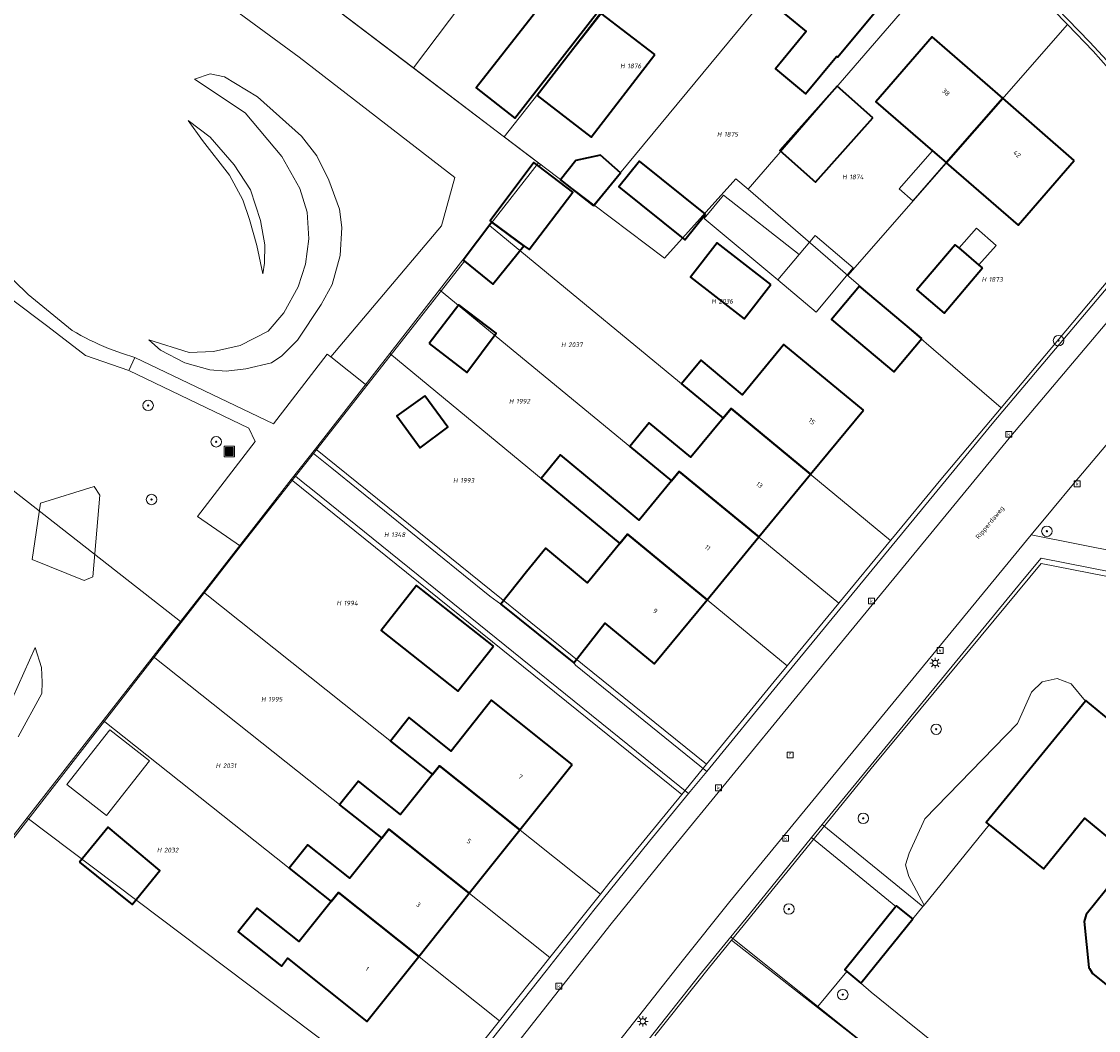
# Model space of a CAD drawing. Header units: metres. Extents: x 250001 to 257773, y 598992 to 609118.
# Tile 78 of 256: x 251667 to 251750, y 601371 to 601448. Entities that reach past the tile are written whole.
import ezdxf
from ezdxf.enums import TextEntityAlignment as Align
from ezdxf.lldxf.tags import DXFTag

# ---------------------------------------------------------------- set-up
doc = ezdxf.new("R2010")
doc.units = ezdxf.units.M
for name, color, linetype, lineweight in [('B-WE-GR-BOOM-S', 252, 'Continuous', 25), ('B-WE-GR-GROENVOORZIENING-GV', 252, 'Continuous', 18), ('B-WE-IE-MEUBILAIR_WEGMEUBILAIR-S', 7, 'Continuous', 25), ('B-WE-KG-GRENS_PERCEEL-G', 150, 'KG-PERCEEL', 18), ('B-WE-KG-GRENS_PERCEEL-S', 150, 'Continuous', 25), ('B-WE-KL-ET_LS_OV_LICHTMAST-S', 252, 'Continuous', 25), ('B-WE-OG-BEBOUWING-GV', 1, 'Continuous', 35), ('B-WE-OG-BEBOUWING-T18', 7, 'Continuous', 18), ('B-WE-OG-BEBOUWING_OVERBOUWING-GV', 1, 'Continuous', 18), ('B-WE-OG-TERREIN_ERF-GV', 7, 'Continuous', 18), ('B-WE-OG-TOPOGRAFIE-T18', 2, 'Continuous', 18), ('B-WE-RI-GWA_KOLK-S', 252, 'Continuous', 25), ('B-WE-RI-GWA_RIOOLPUT-S', 252, 'Continuous', 25), ('B-WE-VH-VERHARDING_GESLOTEN-GV', 252, 'Continuous', 18), ('B-WE-VH-VERHARDING_HALFVERHARDING-GV', 252, 'Continuous', 18), ('B-WE-VH-VERHARDING_OPEN-GV', 252, 'Continuous', 18), ('X-XX-AL-REFERENTIE-G', 7, 'Continuous', 18)]:
    doc.layers.add(name, color=color, linetype=linetype, lineweight=lineweight)
doc.styles.add('NLCS-ISO', font='NLCS-ISO.ttf')
doc.styles.add('NLCS-ISO-ANNOTATIEF-T18', font='NLCS-ISO.ttf', dxfattribs={"height": 1.8})
doc.styles.get("Standard").update_dxf_attribs({"font": 'NLCS-ISO.ttf'})
tags = doc.linetypes.add('KG-PERCEEL', pattern='A,5.5,-2,["P",Standard,S=1.8,R=0,X=-0.5,Y=-0.9],-2,5.5,-2,[5,NLCS.SHX,S=0.75,R=0,X=0,Y=0],-2', length=19).pattern_tags.tags
tags[6] = DXFTag(74, 10)

# ---------------------------------------------------------------- blocks, each defined once
blk = doc.blocks.new('SKG-PERCEELNUMMER-SO')
at = {"style": 'NLCS-ISO', "oblique": 10, "flags": 1}
blk.add_attdef('GEMEENTECODE', text='', height=1.8, dxfattribs=at).set_placement((0, 2.55), align=Align.MIDDLE_CENTER)
at = {"style": 'NLCS-ISO', "oblique": 10}
blk.add_attdef('SECTIE', text='', height=1.8, dxfattribs=at).set_placement((-0.5, 0), align=Align.MIDDLE_RIGHT)
blk.add_attdef('PERCEELNUMMER', text='', height=1.8, dxfattribs=at).set_placement((0.5, 0), align=Align.MIDDLE_LEFT)
blk = doc.blocks.new('BS2021-132-Xref-KAD-20210617')
at = {"layer": 'B-WE-KG-GRENS_PERCEEL-G', "flags": 128}
for points in [[(251717.275, 601471.2), (251697.215, 601444.614)], [(251704.139, 601439.358), (251725.114, 601465.952)], [(251711, 601434.153), (251732.81, 601460.508)], [(251722.785, 601435.339), (251739.8, 601455.036)], [(251747.19, 601447.934), (251744.93, 601450.274), (251741.379, 601453.755), (251739.8, 601455.036)], [(251690.794, 601449.489), (251697.215, 601444.614)], [(251730.403, 601428.756), (251747.19, 601447.934)], [(251752.099, 601442.596), (251749.162, 601445.894), (251747.19, 601447.934)], [(251697.215, 601444.614), (251704.072, 601439.409)], [(251704.072, 601439.409), (251704.139, 601439.358)], [(251704.139, 601439.358), (251706.777, 601437.355)], [(251703.034, 601432.561), (251706.777, 601437.355)], [(251706.777, 601437.355), (251711, 601434.153)], [(251711, 601434.153), (251716.394, 601430.064), (251721.85, 601436.146)], [(251721.85, 601436.146), (251722.785, 601435.339)], [(251722.785, 601435.339), (251730.403, 601428.756)], [(251699.212, 601427.665), (251703.034, 601432.561)], [(251733.672, 601408.502), (251721.482, 601418.566), (251720.89, 601417.85), (251703.034, 601432.561)], [(251742.115, 601418.636), (251750.406, 601428.501), (251753.697, 601432.349)], [(251730.403, 601428.756), (251730.496, 601428.676), (251742.115, 601418.636)], [(251695.408, 601422.792), (251699.212, 601427.665)], [(251729.721, 601403.714), (251717.531, 601413.78), (251716.94, 601413.06), (251699.212, 601427.665)], [(251679.424, 601402.317), (251653.577, 601422.52), (251627.734, 601388.666)], [(251689.725, 601415.512), (251695.408, 601422.792)], [(251725.766, 601398.92), (251713.578, 601408.982), (251712.98, 601408.26), (251695.408, 601422.792)], [(251733.672, 601408.502), (251733.823, 601408.686), (251737.505, 601413.149), (251742.115, 601418.636)], [(251687.879, 601413.147), (251689.725, 601415.512)], [(251689.725, 601415.512), (251719.613, 601391.411)], [(251681.167, 601404.55), (251687.879, 601413.147)], [(251687.879, 601413.147), (251717.713, 601389.09)], [(251729.721, 601403.714), (251733.672, 601408.502)], [(251745.176, 601406.73), (251732.429, 601391.358), (251721.522, 601377.961)], [(251745.176, 601406.73), (251772.767, 601401.331)], [(251679.424, 601402.317), (251681.167, 601404.55)], [(251711.496, 601381.469), (251699.202, 601391.279), (251698.66, 601390.6), (251681.167, 601404.55)], [(251725.766, 601398.92), (251729.721, 601403.714)], [(251677.323, 601399.626), (251679.424, 601402.317)], [(251673.513, 601394.746), (251677.323, 601399.626)], [(251707.635, 601376.624), (251695.344, 601386.436), (251694.79, 601385.74), (251677.323, 601399.626)], [(251719.613, 601391.411), (251724.776, 601397.72), (251725.766, 601398.92)], [(251667.695, 601387.292), (251673.513, 601394.746)], [(251703.777, 601371.783), (251691.483, 601381.594), (251690.93, 601380.9), (251673.513, 601394.746)], [(251717.713, 601389.09), (251719.613, 601391.411)], [(251711.496, 601381.469), (251712.141, 601382.279), (251717.713, 601389.09)], [(251667.695, 601387.292), (251655.756, 601371.999), (251653.802, 601369.496)], [(251667.695, 601387.292), (251698.014, 601364.44)], [(251707.635, 601376.624), (251711.496, 601381.469)], [(251721.522, 601377.961), (251719.828, 601375.88), (251715.658, 601370.631)], [(251745.21, 601350.406), (251739.702, 601363.712), (251721.522, 601377.961)], [(251703.777, 601371.783), (251707.635, 601376.624)], [(251698.014, 601364.44), (251699.589, 601366.528), (251703.777, 601371.783)]]:
    blk.add_lwpolyline(points, dxfattribs=at)
at = {"layer": 'B-WE-KG-GRENS_PERCEEL-S', "xscale": 0.2, "yscale": 0.2, "zscale": 0.2}
for p, values in [((251713.459, 601444.766), {'PERCEELNUMMER': '1876', 'SECTIE': 'H'}), ((251720.855, 601439.545), {'PERCEELNUMMER': '1875', 'SECTIE': 'H'}), ((251730.427, 601436.282), {'PERCEELNUMMER': '1874', 'SECTIE': 'H'}), ((251741.086, 601428.45), {'PERCEELNUMMER': '1873', 'SECTIE': 'H'}), ((251720.427, 601426.783), {'PERCEELNUMMER': '2036', 'SECTIE': 'H'}), ((251708.941, 601423.457), {'PERCEELNUMMER': '2037', 'SECTIE': 'H'}), ((251704.961, 601419.137), {'PERCEELNUMMER': '1992', 'SECTIE': 'H'}), ((251700.69, 601413.087), {'PERCEELNUMMER': '1993', 'SECTIE': 'H'}), ((251695.415, 601408.945), {'PERCEELNUMMER': '1348', 'SECTIE': 'H'}), ((251691.783, 601403.708), {'PERCEELNUMMER': '1994', 'SECTIE': 'H'}), ((251686.021, 601396.362), {'PERCEELNUMMER': '1995', 'SECTIE': 'H'}), ((251682.547, 601391.279), {'PERCEELNUMMER': '2031', 'SECTIE': 'H'}), ((251678.055, 601384.833), {'PERCEELNUMMER': '2032', 'SECTIE': 'H'})]:
    blk.add_blockref('SKG-PERCEELNUMMER-SO', p, dxfattribs=at).add_auto_attribs(values)
blk = doc.blocks.new('SIE-WEG_AFVALBAK-SO')
at = {"linetype": 'ByBlock', "lineweight": 18}
h = blk.add_hatch(color=0, dxfattribs=at)
h.dxf.hatch_style = 1
h.paths.add_polyline_path([(-1.5, -1.5), (1.5, -1.5), (1.5, 1.5), (-1.5, 1.5)])
at = {"color": 0, "linetype": 'ByBlock', "lineweight": 18}
for points in [[(-2, -2), (2, -2), (2, 2), (-2, 2)], [(-1.5, -1.5), (1.5, -1.5), (1.5, 1.5), (-1.5, 1.5)]]:
    blk.add_lwpolyline(points, close=True, dxfattribs=at)
blk = doc.blocks.new('SKL-ET_OV_LICHTMAST-SO')
at = {"color": 0, "linetype": 'ByBlock', "lineweight": 18}
for points in [[(-1.25, 0), (-2, 0)], [(-1.41, 1.41), (-0.88, 0.88)], [(0, 2), (0, 1.25)], [(0.88, 0.88), (1.41, 1.41)], [(2, 0), (1.25, 0)], [(-1.41, -1.41), (-0.88, -0.88)], [(0, -1.25), (0, -2)], [(0.88, -0.88), (1.41, -1.41)]]:
    blk.add_lwpolyline(points, dxfattribs=at)
blk.add_circle((0, 0), 1, dxfattribs=at)
blk = doc.blocks.new('SRI-KOLK-SO')
at = {"color": 0, "linetype": 'ByBlock', "lineweight": 18}
blk.add_lwpolyline([(-1.125, -1.125), (1.125, -1.125), (1.125, 1.125), (-1.125, 1.125)], close=True, dxfattribs=at)
at = {"color": 0, "linetype": 'ByBlock', "lineweight": 18, "style": 'NLCS-ISO'}
blk.add_text('k', height=1.5, dxfattribs=at).set_placement((0, 0), align=Align.MIDDLE_CENTER)
blk = doc.blocks.new('SRI-PUT_INSPECTIEPUT_RIOOLPUT-SO')
at = {"color": 0, "linetype": 'ByBlock', "lineweight": 18}
blk.add_lwpolyline([(-1.12, -1.12), (1.12, -1.12), (1.12, 1.12), (-1.12, 1.12)], close=True, dxfattribs=at)
at = {"color": 0, "linetype": 'ByBlock', "lineweight": 18, "style": 'NLCS-ISO'}
blk.add_text('r', height=1.5, dxfattribs=at).set_placement((0, 0.28), align=Align.MIDDLE_CENTER)
blk = doc.blocks.new('SGR-BOOM_01-SO')
at = {"linetype": 'ByBlock', "lineweight": 18}
h = blk.add_hatch(color=0, dxfattribs=at)
h.dxf.hatch_style = 1
edge = h.paths.add_edge_path()
edge.add_arc((0, 0), 0.25, 0, 360)
at = {"color": 0, "linetype": 'ByBlock', "lineweight": 18}
for radius in [2, 0.25]:
    blk.add_circle((0, 0), radius, dxfattribs=at)
blk = doc.blocks.new('BS2021-132-Xref-BGT-GRIJS-20210617-aangepast')
at = {"layer": 'B-WE-GR-GROENVOORZIENING-GV', "flags": 128}
for points in [[(251667.946, 601460.525), (251688.48, 601445.439), (251700.369, 601436.239), (251699.35, 601432.54), (251690.888, 601422.528), (251693.657, 601420.351), (251699.071, 601427.235), (251701.118, 601429.838), (251701.017, 601429.92), (251703.204, 601432.833), (251703.151, 601432.871), (251703.071, 601432.931), (251706.41, 601437.378), (251706.811, 601437.077), (251706.935, 601437.234), (251661.436, 601471.777)], [(251665.609, 601429.38), (251667.779, 601427.31), (251671.128, 601424.552), (251671.461, 601424.356), (251671.799, 601424.167), (251672.141, 601423.985), (251672.486, 601423.81), (251672.835, 601423.643), (251673.188, 601423.482), (251673.543, 601423.329), (251673.902, 601423.183), (251674.263, 601423.045), (251674.628, 601422.914), (251674.988, 601422.793), (251675.91, 601422.489), (251686.51, 601417.41), (251690.619, 601422.739), (251690.888, 601422.528), (251699.35, 601432.54), (251700.369, 601436.239), (251688.48, 601445.439), (251667.946, 601460.525)], [(251664.239, 601382.64), (251667.394, 601386.7), (251684, 601408.069), (251680.703, 601410.332), (251685.13, 601416.069), (251684.64, 601417.086), (251675.468, 601421.481), (251672.161, 601422.629), (251669.286, 601424.843), (251666.391, 601427.029)], [(251757.1, 601424.03), (251747.65, 601412.82), (251746.04, 601410.89), (251744.426, 601408.921), (251758.399, 601406.159)], [(251666.563, 601396.447), (251668.296, 601400.33), (251668.777, 601398.797), (251668.845, 601397.66), (251668.823, 601396.795), (251667.008, 601393.491)], [(251667.008, 601393.491), (251668.823, 601396.795), (251668.845, 601397.66), (251668.777, 601398.797), (251668.296, 601400.33), (251666.563, 601396.447)]]:
    blk.add_lwpolyline(points, dxfattribs=at)
for points in [[(251680.469, 601443.751), (251681.672, 601444.164), (251682.763, 601443.925), (251685.304, 601442.418), (251688.655, 601439.408), (251689.829, 601437.897), (251690.745, 601436.046), (251691.574, 601433.812), (251691.732, 601432.422), (251691.62, 601430.269), (251691.007, 601428.052), (251690.16, 601426.534), (251688.36, 601423.808), (251687.156, 601422.606), (251686.373, 601422.087), (251684.398, 601421.617), (251682.912, 601421.442), (251681.644, 601421.551), (251679.752, 601422.08), (251677.871, 601423.051), (251676.987, 601423.843), (251680.08, 601422.861), (251681.929, 601422.93), (251683.962, 601423.398), (251686.106, 601424.499), (251687.296, 601425.894), (251688.404, 601427.887), (251688.967, 601429.605), (251689.209, 601431.562), (251689.086, 601433.585), (251688.535, 601435.389), (251687.153, 601437.849), (251684.35, 601441.171)], [(251682.763, 601443.925), (251681.672, 601444.164), (251680.469, 601443.751), (251684.35, 601441.171), (251687.153, 601437.849), (251688.535, 601435.389), (251689.086, 601433.585), (251689.209, 601431.562), (251688.967, 601429.605), (251688.404, 601427.887), (251687.296, 601425.894), (251686.106, 601424.499), (251683.962, 601423.398), (251681.929, 601422.93), (251680.08, 601422.861), (251676.987, 601423.843), (251677.871, 601423.051), (251679.752, 601422.08), (251681.644, 601421.551), (251682.912, 601421.442), (251684.398, 601421.617), (251686.373, 601422.087), (251687.156, 601422.606), (251688.36, 601423.808), (251690.16, 601426.534), (251691.007, 601428.052), (251691.62, 601430.269), (251691.732, 601432.422), (251691.574, 601433.812), (251690.745, 601436.046), (251689.829, 601437.897), (251688.655, 601439.408), (251685.304, 601442.418)], [(251685.832, 601429.702), (251685.716, 601428.887), (251685.24, 601431.032), (251684.681, 601433.031), (251684.187, 601434.528), (251683.147, 601436.431), (251681.097, 601439.063), (251679.986, 601440.607), (251681.667, 601439.333), (251683.519, 601437.208), (251684.761, 601435.31), (251685.529, 601432.962), (251685.868, 601431.106)], [(251681.667, 601439.333), (251679.986, 601440.607), (251681.097, 601439.063), (251683.147, 601436.431), (251684.187, 601434.528), (251684.681, 601433.031), (251685.24, 601431.032), (251685.716, 601428.887), (251685.832, 601429.702), (251685.868, 601431.106), (251685.529, 601432.962), (251684.761, 601435.31), (251683.519, 601437.208)], [(251672.824, 601412.617), (251673.241, 601411.96), (251672.709, 601405.725), (251672.051, 601405.432), (251668.078, 601407.054), (251668.707, 601411.349)], [(251758.089, 601404.589), (251745.19, 601407.14), (251743.761, 601405.435), (251728.446, 601386.802), (251736.144, 601380.512), (251736.233, 601380.621), (251735.07, 601382.81), (251734.826, 601383.702), (251735.089, 601384.589), (251736.299, 601387.219), (251743.38, 601394.5), (251744.44, 601396.9), (251745.268, 601397.703), (251746.396, 601397.944), (251747.48, 601397.55), (251748.569, 601396.222), (251748.6, 601396.26), (251752.94, 601392.709), (251751.529, 601390.989), (251752.16, 601390.475), (251756.17, 601395.16)], [(251747.48, 601397.55), (251746.396, 601397.944), (251745.268, 601397.703), (251744.44, 601396.9), (251743.38, 601394.5), (251736.299, 601387.219), (251735.089, 601384.589), (251734.826, 601383.702), (251735.07, 601382.81), (251736.233, 601380.621), (251741.207, 601386.761), (251740.989, 601386.939), (251748.569, 601396.222)], [(251734.087, 601380.515), (251727.623, 601385.797), (251722.857, 601379.905), (251721.473, 601378.21), (251728.12, 601372.89), (251730.321, 601375.558), (251730.17, 601375.68)], [(251741.472, 601366.516), (251734.853, 601371.831), (251732.19, 601373.969), (251731.413, 601374.672), (251730.321, 601375.558), (251728.12, 601372.89), (251732.13, 601369.68), (251734.031, 601368.212), (251735.462, 601367.12), (251735.725, 601367.465), (251741.641, 601362.953), (251740.492, 601361.448), (251741.536, 601360.613), (251745.074, 601350.735), (251755.855, 601352.464), (251755.915, 601354.961), (251756.048, 601360.555), (251747.705, 601362.068), (251746.982, 601362.199)]]:
    blk.add_lwpolyline(points, close=True, dxfattribs=at)
at = {"layer": 'B-WE-OG-BEBOUWING-GV', "flags": 128}
for points in [[(251733.339, 601449.93), (251727.834, 601454.495), (251724.11, 601449.98), (251727.23, 601447.4), (251724.869, 601444.55), (251727.179, 601442.64), (251729.54, 601445.489), (251729.609, 601445.43)], [(251711.384, 601448.993), (251708.426, 601451.303), (251702.008, 601443.087), (251704.966, 601440.777)], [(251715.651, 601445.636), (251711.542, 601448.807), (251706.679, 601442.506), (251710.788, 601439.335)], [(251742.252, 601442.293), (251736.85, 601446.989), (251732.549, 601442.03), (251736.868, 601438.283), (251737.912, 601437.377), (251737.933, 601437.359)], [(251732.317, 601440.797), (251729.59, 601443.224), (251725.221, 601438.315), (251727.948, 601435.888)], [(251747.709, 601437.55), (251742.252, 601442.293), (251737.933, 601437.359), (251743.42, 601432.599)], [(251710.975, 601434.082), (251713.043, 601436.601), (251711.516, 601437.957), (251709.635, 601437.544), (251708.456, 601436.062)], [(251706.811, 601437.077), (251706.41, 601437.378), (251703.071, 601432.931), (251703.151, 601432.871), (251703.204, 601432.833), (251705.658, 601431.024), (251706.062, 601430.726), (251709.405, 601435.13)], [(251719.527, 601433.427), (251714.481, 601437.496), (251712.899, 601435.534), (251717.945, 601431.465)], [(251705.658, 601431.024), (251703.204, 601432.833), (251701.017, 601429.92), (251701.118, 601429.838), (251703.285, 601428.085)], [(251724.527, 601428.051), (251720.43, 601431.251), (251718.382, 601428.629), (251722.479, 601425.429)], [(251740.707, 601429.326), (251740.426, 601429.565), (251738.909, 601430.855), (251738.622, 601431.099), (251735.693, 601427.656), (251737.778, 601425.883)], [(251736.06, 601423.922), (251731.306, 601427.937), (251729.163, 601425.399), (251733.917, 601421.384)], [(251698.408, 601423.54), (251701.282, 601421.342), (251703.523, 601424.349), (251700.693, 601426.517)], [(251731.609, 601418.459), (251725.529, 601423.469), (251722.369, 601419.64), (251719.19, 601422.27), (251717.709, 601420.469), (251720.89, 601417.849), (251721.488, 601418.572), (251727.562, 601413.557)], [(251698.074, 601419.563), (251695.953, 601418.029), (251697.725, 601415.586), (251699.846, 601417.164)], [(251727.562, 601413.557), (251721.488, 601418.572), (251720.89, 601417.849), (251718.42, 601414.859), (251715.239, 601417.479), (251713.76, 601415.68), (251716.94, 601413.06), (251717.531, 601413.78), (251723.605, 601408.764)], [(251711.29, 601412.689), (251708.463, 601415.032), (251706.972, 601413.233), (251709.799, 601410.89), (251712.98, 601408.26), (251713.578, 601408.982), (251719.647, 601403.971), (251723.605, 601408.764), (251717.531, 601413.78), (251716.94, 601413.06), (251714.47, 601410.06)], [(251719.647, 601403.971), (251713.578, 601408.982), (251712.98, 601408.26), (251710.519, 601405.27), (251707.339, 601407.9), (251705.859, 601406.099), (251703.898, 601403.636), (251709.46, 601399.135), (251711.827, 601402.181), (251715.6, 601399.069)], [(251703.319, 601400.407), (251697.454, 601405.053), (251694.739, 601401.626), (251700.604, 601396.98)], [(251709.339, 601391.38), (251703.19, 601396.28), (251700.1, 601392.4), (251696.88, 601394.959), (251695.45, 601393.16), (251698.66, 601390.599), (251699.202, 601391.279), (251705.346, 601386.376)], [(251705.346, 601386.376), (251699.202, 601391.279), (251698.66, 601390.599), (251696.23, 601387.55), (251693.01, 601390.109), (251691.57, 601388.3), (251694.79, 601385.739), (251695.344, 601386.436), (251701.484, 601381.535)], [(251671.7, 601383.916), (251675.706, 601380.683), (251677.828, 601383.28), (251673.872, 601386.597)], [(251701.484, 601381.535), (251695.344, 601386.436), (251694.79, 601385.739), (251692.35, 601382.68), (251689.14, 601385.239), (251687.709, 601383.459), (251690.929, 601380.9), (251691.48, 601381.596), (251697.62, 601376.695)], [(251697.62, 601376.695), (251691.48, 601381.596), (251690.929, 601380.9), (251688.489, 601377.839), (251685.279, 601380.4), (251683.829, 601378.579), (251687.119, 601375.959), (251687.6, 601376.569), (251693.66, 601371.729)], [(251735.383, 601379.572), (251734.14, 601380.579), (251734.087, 601380.515), (251730.17, 601375.68), (251730.321, 601375.558), (251731.413, 601374.672)]]:
    blk.add_lwpolyline(points, close=True, dxfattribs=at)
for points in [[(251752.94, 601392.709), (251748.6, 601396.26), (251748.569, 601396.222), (251740.989, 601386.939), (251741.207, 601386.761), (251745.35, 601383.39), (251748.5, 601387.27), (251751, 601385.209)], [(251750.829, 601382.66), (251748.619, 601379.9), (251748.459, 601379.369), (251748.829, 601375.869), (251748.882, 601375.775), (251749.1, 601375.39), (251751.85, 601373.189)]]:
    blk.add_lwpolyline(points, dxfattribs=at)
at = {"layer": 'B-WE-OG-BEBOUWING_OVERBOUWING-GV', "flags": 128}
for points in [[(251737.912, 601437.377), (251736.868, 601438.283), (251734.322, 601435.376), (251735.368, 601434.46)], [(251720.911, 601434.898), (251719.426, 601433.118), (251725.049, 601428.409), (251726.69, 601430.363)], [(251740.252, 601432.37), (251738.909, 601430.855), (251740.426, 601429.565), (251741.741, 601431.05)], [(251727.901, 601431.804), (251726.69, 601430.363), (251725.049, 601428.409), (251727.983, 601425.959), (251730.828, 601429.344)], [(251670.731, 601389.839), (251673.751, 601387.467), (251677.031, 601391.652), (251674.012, 601394.015)]]:
    blk.add_lwpolyline(points, close=True, dxfattribs=at)
at = {"layer": 'B-WE-OG-TERREIN_ERF-GV', "flags": 128}
for points in [[(251661.436, 601471.777), (251706.935, 601437.234), (251706.811, 601437.077), (251709.405, 601435.13), (251706.062, 601430.726), (251705.658, 601431.024), (251703.285, 601428.085), (251701.118, 601429.838), (251699.071, 601427.235), (251693.657, 601420.351), (251689.566, 601415.148), (251690.966, 601414.017), (251703.052, 601404.247), (251703.898, 601403.636), (251705.859, 601406.099), (251707.339, 601407.9), (251710.519, 601405.27), (251712.98, 601408.26), (251709.799, 601410.89), (251706.972, 601413.233), (251708.463, 601415.032), (251711.29, 601412.689), (251714.47, 601410.06), (251716.94, 601413.06), (251713.76, 601415.68), (251715.239, 601417.479), (251718.42, 601414.859), (251720.89, 601417.849), (251717.709, 601420.469), (251719.19, 601422.27), (251722.369, 601419.64), (251725.529, 601423.469), (251731.609, 601418.459), (251727.562, 601413.557), (251723.605, 601408.764), (251719.647, 601403.971), (251715.6, 601399.069), (251711.827, 601402.181), (251709.46, 601399.135), (251709.597, 601398.957), (251719.626, 601390.849), (251725.205, 601397.658), (251741.554, 601417.558), (251754.74, 601433.146)], [(251751.547, 601443.722), (251748.873, 601446.613), (251745.564, 601450.051)], [(251703.26, 601370.437), (251707.344, 601375.611), (251710.991, 601380.25), (251715.261, 601385.523), (251718.231, 601389.147), (251689.498, 601412.374), (251688.798, 601412.939), (251688.206, 601413.418), (251684, 601408.069), (251667.394, 601386.7), (251664.239, 601382.64), (251653.616, 601368.931)], [(251732.13, 601369.68), (251728.12, 601372.89), (251721.473, 601378.21), (251719.085, 601375.285), (251707.539, 601360.663)]]:
    blk.add_lwpolyline(points, dxfattribs=at)
for points in [[(251716.32, 601451.63), (251718.69, 601454.489), (251718.609, 601454.56), (251722.329, 601459.06), (251733.339, 601449.93), (251729.609, 601445.43), (251729.54, 601445.489), (251727.179, 601442.64), (251724.869, 601444.55), (251727.23, 601447.4), (251724.11, 601449.98), (251720.989, 601452.56), (251718.63, 601449.709)], [(251708.426, 601451.303), (251711.384, 601448.993), (251704.966, 601440.777), (251702.008, 601443.087)], [(251711.542, 601448.807), (251715.651, 601445.636), (251710.788, 601439.335), (251706.679, 601442.506)], [(251736.85, 601446.989), (251742.252, 601442.293), (251747.709, 601437.55), (251743.42, 601432.599), (251737.933, 601437.359), (251737.912, 601437.377), (251735.368, 601434.46), (251734.322, 601435.376), (251736.868, 601438.283), (251732.549, 601442.03)], [(251729.59, 601443.224), (251732.317, 601440.797), (251727.948, 601435.888), (251725.221, 601438.315)], [(251709.635, 601437.544), (251711.516, 601437.957), (251713.043, 601436.601), (251710.975, 601434.082), (251708.456, 601436.062)], [(251714.481, 601437.496), (251719.527, 601433.427), (251717.945, 601431.465), (251712.899, 601435.534)], [(251725.049, 601428.409), (251719.426, 601433.118), (251720.911, 601434.898), (251726.69, 601430.363), (251727.901, 601431.804), (251730.828, 601429.344), (251727.983, 601425.959)], [(251738.622, 601431.099), (251738.909, 601430.855), (251740.252, 601432.37), (251741.741, 601431.05), (251740.426, 601429.565), (251740.707, 601429.326), (251737.778, 601425.883), (251735.693, 601427.656)], [(251720.43, 601431.251), (251724.527, 601428.051), (251722.479, 601425.429), (251718.382, 601428.629)], [(251731.306, 601427.937), (251736.06, 601423.922), (251733.917, 601421.384), (251729.163, 601425.399)], [(251698.408, 601423.54), (251700.693, 601426.517), (251703.523, 601424.349), (251701.282, 601421.342)], [(251698.074, 601419.563), (251699.846, 601417.164), (251697.725, 601415.586), (251695.953, 601418.029)], [(251694.739, 601401.626), (251697.454, 601405.053), (251703.319, 601400.407), (251700.604, 601396.98)], [(251689.14, 601385.239), (251692.35, 601382.68), (251694.79, 601385.739), (251691.57, 601388.3), (251693.01, 601390.109), (251696.23, 601387.55), (251698.66, 601390.599), (251695.45, 601393.16), (251696.88, 601394.959), (251700.1, 601392.4), (251703.19, 601396.28), (251709.339, 601391.38), (251705.346, 601386.376), (251701.484, 601381.535), (251697.62, 601376.695), (251693.66, 601371.729), (251687.6, 601376.569), (251687.119, 601375.959), (251683.829, 601378.579), (251685.279, 601380.4), (251688.489, 601377.839), (251690.929, 601380.9), (251687.709, 601383.459)], [(251670.731, 601389.839), (251674.012, 601394.015), (251677.031, 601391.652), (251673.751, 601387.467)], [(251671.7, 601383.916), (251673.872, 601386.597), (251677.828, 601383.28), (251675.706, 601380.683)]]:
    blk.add_lwpolyline(points, close=True, dxfattribs=at)
at = {"layer": 'B-WE-VH-VERHARDING_GESLOTEN-GV', "flags": 128}
for points in [[(251756.04, 601432.05), (251742.859, 601416.469), (251726.519, 601396.579), (251716.579, 601384.449), (251712.32, 601379.189), (251704.6, 601369.39)], [(251706.2, 601361.71), (251717.76, 601376.35), (251721.402, 601380.904), (251744.426, 601408.921), (251746.04, 601410.89), (251747.65, 601412.82), (251757.1, 601424.03)]]:
    blk.add_lwpolyline(points, dxfattribs=at)
at = {"layer": 'B-WE-VH-VERHARDING_HALFVERHARDING-GV', "flags": 128}
blk.add_lwpolyline([(251675.91, 601422.489), (251675.468, 601421.481), (251684.64, 601417.086), (251685.13, 601416.069), (251680.703, 601410.332), (251684, 601408.069), (251688.206, 601413.418), (251689.566, 601415.148), (251693.657, 601420.351), (251690.888, 601422.528), (251690.619, 601422.739), (251686.51, 601417.41)], close=True, dxfattribs=at)
at = {"layer": 'B-WE-VH-VERHARDING_OPEN-GV', "flags": 128}
for points in [[(251745.564, 601450.051), (251748.873, 601446.613), (251751.547, 601443.722)], [(251754.74, 601433.146), (251741.554, 601417.558), (251725.205, 601397.658), (251719.626, 601390.849), (251718.231, 601389.147), (251715.261, 601385.523), (251710.991, 601380.25), (251707.344, 601375.611), (251703.26, 601370.437), (251697.985, 601363.691), (251690.756, 601354.268), (251688.372, 601351.133), (251684.463, 601345.945), (251685.821, 601344.919), (251686.75, 601346.152), (251689.73, 601350.109), (251692.109, 601353.239), (251699.515, 601362.888), (251704.6, 601369.39), (251712.32, 601379.189), (251716.579, 601384.449), (251726.519, 601396.579), (251742.859, 601416.469), (251756.04, 601432.05)], [(251666.391, 601427.029), (251669.286, 601424.843), (251672.161, 601422.629), (251675.468, 601421.481), (251675.91, 601422.489), (251674.988, 601422.793), (251674.628, 601422.914), (251674.263, 601423.045), (251673.902, 601423.183), (251673.543, 601423.329), (251673.188, 601423.482), (251672.835, 601423.643), (251672.486, 601423.81), (251672.141, 601423.985), (251671.799, 601424.167), (251671.461, 601424.356), (251671.128, 601424.552), (251667.779, 601427.31), (251665.609, 601429.38)], [(251758.399, 601406.159), (251744.426, 601408.921), (251721.402, 601380.904), (251717.76, 601376.35), (251706.2, 601361.71)], [(251707.539, 601360.663), (251719.085, 601375.285), (251721.473, 601378.21), (251722.857, 601379.905), (251727.623, 601385.797), (251728.446, 601386.802), (251743.761, 601405.435), (251745.19, 601407.14), (251758.089, 601404.589)], [(251751, 601385.209), (251748.5, 601387.27), (251745.35, 601383.39), (251741.207, 601386.761), (251736.233, 601380.621), (251736.144, 601380.512), (251735.383, 601379.572), (251731.413, 601374.672), (251732.19, 601373.969), (251734.853, 601371.831), (251741.472, 601366.516), (251746.982, 601362.199), (251747.705, 601362.068), (251756.048, 601360.555)], [(251751.85, 601373.189), (251749.1, 601375.39), (251748.882, 601375.775), (251748.829, 601375.869), (251748.459, 601379.369), (251748.619, 601379.9), (251750.829, 601382.66)]]:
    blk.add_lwpolyline(points, dxfattribs=at)
for points in [[(251690.966, 601414.017), (251689.566, 601415.148), (251688.206, 601413.418), (251688.798, 601412.939), (251689.498, 601412.374), (251718.231, 601389.147), (251719.626, 601390.849), (251709.597, 601398.957), (251709.46, 601399.135), (251703.898, 601403.636), (251703.052, 601404.247)], [(251673.241, 601411.96), (251672.824, 601412.617), (251668.707, 601411.349), (251668.078, 601407.054), (251672.051, 601405.432), (251672.709, 601405.725)], [(251728.446, 601386.802), (251727.623, 601385.797), (251734.087, 601380.515), (251734.14, 601380.579), (251735.383, 601379.572), (251736.144, 601380.512)]]:
    blk.add_lwpolyline(points, close=True, dxfattribs=at)
at = {"layer": 'B-WE-GR-BOOM-S', "xscale": 0.2, "yscale": 0.2, "zscale": 0.2}
for p in [(251746.51, 601423.77), (251676.94, 601418.82), (251682.14, 601416.04), (251677.2, 601411.63), (251745.62, 601409.2), (251737.16, 601394.07), (251731.59, 601387.26), (251725.91, 601380.33), (251730.024, 601373.784)]:
    blk.add_blockref('SGR-BOOM_01-SO', p, dxfattribs=at)
at = {"layer": 'B-WE-IE-MEUBILAIR_WEGMEUBILAIR-S', "xscale": 0.2, "yscale": 0.2, "zscale": 0.2}
blk.add_blockref('SIE-WEG_AFVALBAK-SO', (251683.148, 601415.3), dxfattribs=at)
at = {"layer": 'B-WE-KL-ET_LS_OV_LICHTMAST-S', "xscale": 0.2, "yscale": 0.2, "zscale": 0.2}
for p in [(251737.087, 601399.132), (251714.738, 601371.745)]:
    blk.add_blockref('SKL-ET_OV_LICHTMAST-SO', p, dxfattribs=at)
at = {"layer": 'B-WE-RI-GWA_KOLK-S', "xscale": 0.2, "yscale": 0.2, "zscale": 0.2}
for p in [(251742.71, 601416.61), (251747.93, 601412.83), (251732.21, 601403.87), (251737.46, 601400.09), (251720.52, 601389.59), (251725.66, 601385.73), (251708.32, 601374.43)]:
    blk.add_blockref('SRI-KOLK-SO', p, dxfattribs=at)
at = {"layer": 'B-WE-RI-GWA_RIOOLPUT-S', "xscale": 0.2, "yscale": 0.2, "zscale": 0.2}
blk.add_blockref('SRI-PUT_INSPECTIEPUT_RIOOLPUT-SO', (251726, 601392.1), dxfattribs=at)
at = {"layer": 'B-WE-OG-BEBOUWING-T18', "style": 'NLCS-ISO-ANNOTATIEF-T18'}
for s, rotation, p in [('38', 319, (251737.911, 601442.754)), ('42', 319, (251743.34, 601438.035)), ('15', 320.5, (251727.658, 601417.6)), ('13', 320.5, (251723.656, 601412.752)), ('11', 320.5, (251719.698, 601407.959)), ('9', 320.5, (251715.696, 601403.112)), ('7', 321.4, (251705.388, 601390.437)), ('5', 321.4, (251701.461, 601385.515)), ('3', 321.4, (251697.598, 601380.675)), ('1', 321.4, (251693.685, 601375.771))]:
    blk.add_text(s, height=0.36, rotation=rotation, dxfattribs=at).set_placement(p, align=Align.MIDDLE)
at = {"layer": 'B-WE-OG-TOPOGRAFIE-T18', "style": 'NLCS-ISO-ANNOTATIEF-T18'}
blk.add_text('Ripperdaweg', height=0.36, rotation=50.6, dxfattribs=at).set_placement((251741.299, 601409.842), align=Align.MIDDLE)

msp = doc.modelspace()

# ---------------------------------------------------------------- block references
at = {"layer": 'X-XX-AL-REFERENTIE-G'}
for name in ['BS2021-132-Xref-BGT-GRIJS-20210617-aangepast', 'BS2021-132-Xref-KAD-20210617']:
    msp.add_blockref(name, (0, 0), dxfattribs=at)

doc.saveas('drawing.dxf')
